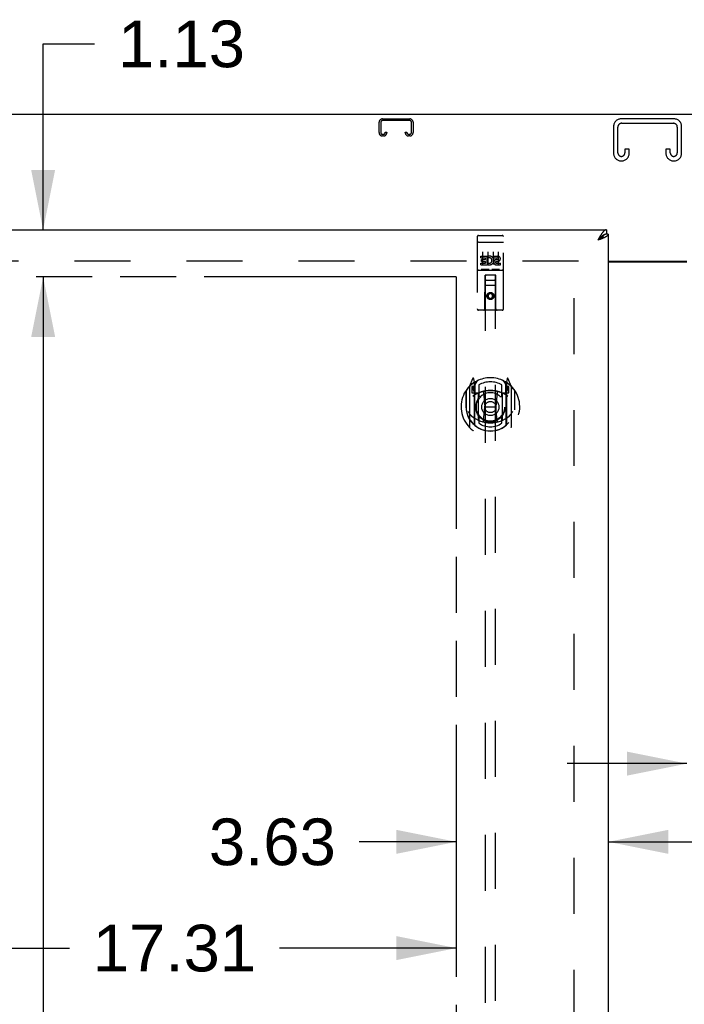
# Model space of a CAD drawing. Header units: inches. Extents: x 0 to 243, y 0 to 157.
# Tile 9 of 17: x 62 to 78, y 93 to 117. Entities that reach past the tile are written whole.
import ezdxf

# ---------------------------------------------------------------- set-up
doc = ezdxf.new("R2010")
doc.units = ezdxf.units.IN
doc.header["$LTSCALE"] = 13.357143
doc.header["$MEASUREMENT"] = 0
doc.linetypes.add('HIDDEN', pattern=[0.2, 0.1, -0.1])
doc.linetypes.add('PHANTOM', pattern=[0.8, 0.45, -0.05, 0.1, -0.05, 0.1, -0.05])
doc.layers.get('0').update_dxf_attribs({"linetype": 'CONTINUOUS'})
for name, color, linetype in [('02___PRT_ALL_AXES', 7, 'CONTINUOUS'), ('AVAILABLE_DOOR_SPACE', 7, 'CONTINUOUS'), ('DEFAULT_2', 8, 'HIDDEN'), ('DIMENSIONS', 7, 'CONTINUOUS')]:
    doc.layers.add(name, color=color, linetype=linetype)
doc.styles.get("Standard").update_dxf_attribs({"font": 'arial.ttf'})
doc.dimstyles.new('DIMSTYLE_2', dxfattribs={"dimtxt": 1.114286, "dimasz": 1.428571, "dimexe": 0.09, "dimexo": 0.07, "dimgap": 0.039, "dimtad": 0, "dimtih": 1, "dimtoh": 1, "dimzin": 4, "dimdsep": 46, "dimtxsty": 'Standard', "dimblk": '_FILLED', "dimblk1": '_FILLED', "dimblk2": '_FILLED', "dimcen": 0.09, "dimazin": 1, "dimtfac": 1, "dimtdec": 3, "dimtofl": 0, "dimtmove": 0, "dimatfit": 3, "dimldrblk": '_FILLED', "dimfxl": 1, "dimtolj": 1, "dimtzin": 4, "dimarcsym": 0})

# ---------------------------------------------------------------- blocks, each defined once
blk = doc.blocks.new('_FILLED')
at = {"color": 0, "linetype": 'ByBlock'}
blk.add_solid([(0, 0), (-1, 0.2), (-1, -0.2)], dxfattribs=at)
blk = doc.blocks.new('*D13')
at = {"layer": 'DIMENSIONS', "color": 2, "linetype": 'Continuous'}
for p, q in [((77.973, 99.077), (75.116, 99.077)), ((81.598, 99.077), (84.197, 99.077))]:
    blk.add_line(p, q, dxfattribs=at)
at = {"layer": 'DIMENSIONS', "color": 2, "linetype": 'Continuous', "xscale": 1.4285714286, "yscale": 1.4285714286, "zscale": 1.4285714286}
blk.add_blockref('_FILLED', (77.973, 99.077), dxfattribs=at)
at = {"layer": 'DIMENSIONS', "color": 2, "linetype": 'Continuous', "xscale": 1.4285714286, "yscale": 1.4285714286, "zscale": 1.4285714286, "rotation": 180}
blk.add_blockref('_FILLED', (81.598, 99.077), dxfattribs=at)
at = {"layer": 'DIMENSIONS', "color": 2, "linetype": 'Continuous', "insert": (84.754, 99.634), "char_height": 1.1143, "width": 3.02804, "attachment_point": 1, "line_spacing_factor": 0.9}
blk.add_mtext('3.63', dxfattribs=at)
blk = doc.blocks.new('*D14')
at = {"layer": 'DIMENSIONS', "color": 2, "linetype": 'Continuous'}
for p, q in [((72.473, 97.211), (70.157, 97.211)), ((76.098, 97.211), (78.956, 97.211))]:
    blk.add_line(p, q, dxfattribs=at)
at = {"layer": 'DIMENSIONS', "color": 2, "linetype": 'Continuous', "xscale": 1.4285714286, "yscale": 1.4285714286, "zscale": 1.4285714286}
blk.add_blockref('_FILLED', (72.473, 97.211), dxfattribs=at)
at = {"layer": 'DIMENSIONS', "color": 2, "linetype": 'Continuous', "xscale": 1.4285714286, "yscale": 1.4285714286, "zscale": 1.4285714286, "rotation": 180}
blk.add_blockref('_FILLED', (76.098, 97.211), dxfattribs=at)
at = {"layer": 'DIMENSIONS', "color": 2, "linetype": 'Continuous', "insert": (69.6, 97.768), "char_height": 1.1143, "width": 3.02804, "attachment_point": 3, "line_spacing_factor": 0.9}
blk.add_mtext('3.63', dxfattribs=at)
blk = doc.blocks.new('*D15')
at = {"layer": 'DIMENSIONS', "color": 2, "linetype": 'Continuous'}
for p, q in [((55.161, 94.676), (63.247, 94.676)), ((72.473, 94.676), (68.255, 94.676))]:
    blk.add_line(p, q, dxfattribs=at)
at = {"layer": 'DIMENSIONS', "color": 2, "linetype": 'Continuous', "xscale": 1.4285714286, "yscale": 1.4285714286, "zscale": 1.4285714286, "rotation": 180}
blk.add_blockref('_FILLED', (55.161, 94.676), dxfattribs=at)
at = {"layer": 'DIMENSIONS', "color": 2, "linetype": 'Continuous', "xscale": 1.4285714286, "yscale": 1.4285714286, "zscale": 1.4285714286}
blk.add_blockref('_FILLED', (72.473, 94.676), dxfattribs=at)
at = {"layer": 'DIMENSIONS', "color": 2, "linetype": 'Continuous', "insert": (65.751, 95.233), "char_height": 1.1143, "width": 3.89379, "attachment_point": 2, "line_spacing_factor": 0.9}
blk.add_mtext('17.31', dxfattribs=at)
blk = doc.blocks.new('*D17')
at = {"layer": 'DIMENSIONS', "color": 2, "linetype": 'Continuous'}
for p, q in [((62.618, 111.814), (62.618, 116.251)), ((62.618, 116.251), (63.846, 116.251)), ((62.618, 110.689), (62.618, 107.832))]:
    blk.add_line(p, q, dxfattribs=at)
at = {"layer": 'DIMENSIONS', "color": 2, "linetype": 'Continuous', "xscale": 1.4285714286, "yscale": 1.4285714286, "zscale": 1.4285714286}
for p, rotation in [((62.618, 111.814), 270), ((62.618, 110.689), 90)]:
    blk.add_blockref('_FILLED', p, dxfattribs=dict(at, rotation=rotation))
at = {"layer": 'DIMENSIONS', "color": 2, "linetype": 'Continuous', "insert": (64.403, 116.808), "char_height": 1.1143, "width": 3.02804, "attachment_point": 1, "line_spacing_factor": 0.9}
blk.add_mtext('1.13', dxfattribs=at)
blk = doc.blocks.new('*D19')
at = {"layer": 'DIMENSIONS', "color": 2, "linetype": 'Continuous'}
for p, q in [((62.618, 110.689), (62.618, 81.678)), ((62.618, 50.439), (62.618, 77.778))]:
    blk.add_line(p, q, dxfattribs=at)
at = {"layer": 'DIMENSIONS', "color": 2, "linetype": 'Continuous', "xscale": 1.4285714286, "yscale": 1.4285714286, "zscale": 1.4285714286}
for p, rotation in [((62.618, 110.689), 90), ((62.618, 50.439), 270)]:
    blk.add_blockref('_FILLED', p, dxfattribs=dict(at, rotation=rotation))
at = {"layer": 'DIMENSIONS', "color": 2, "linetype": 'Continuous', "insert": (62.618, 81.121), "char_height": 1.1143, "width": 3.89379, "attachment_point": 2, "line_spacing_factor": 0.9}
blk.add_mtext('60.25\\Ptyp.', dxfattribs=at)

msp = doc.modelspace()

# ---------------------------------------------------------------- linework, layer by layer
at = {"color": 3, "linetype": 'Continuous'}
for p, q in [((100.984, 114.564), (53.088, 114.564)), ((53.453, 111.814), (76.056, 111.814)), ((75.868, 111.599), (75.852, 111.567)), ((75.875, 111.611), (75.868, 111.599)), ((75.882, 111.623), (75.875, 111.611)), ((75.888, 111.635), (75.882, 111.623)), ((75.929, 111.596), (75.918, 111.592)), ((75.941, 111.601), (75.929, 111.596)), ((75.952, 111.605), (75.941, 111.601)), ((75.963, 111.61), (75.952, 111.605)), ((76.098, 111.71), (76.098, 49.418)), ((75.876, 111.576), (75.852, 111.567)), ((75.894, 111.583), (75.876, 111.576)), ((75.906, 111.587), (75.894, 111.583)), ((75.918, 111.592), (75.906, 111.587)), ((76.098, 111.064), (77.973, 111.064)), ((76.098, 111.049), (77.973, 111.049))]:
    msp.add_line(p, q, dxfattribs=at)
at = {"color": 7, "linetype": 'Continuous'}
for p, q in [((75.878, 111.596), (75.868, 111.585)), ((75.885, 111.603), (75.878, 111.596)), ((75.892, 111.61), (75.885, 111.603)), ((75.897, 111.596), (75.889, 111.591)), ((75.994, 111.694), (75.992, 111.693)), ((76.056, 111.814), (76.056, 111.71)), ((76.098, 111.71), (76.056, 111.71)), ((75.868, 111.585), (75.852, 111.567)), ((75.86, 111.573), (75.852, 111.567)), ((75.873, 111.581), (75.86, 111.573)), ((75.881, 111.586), (75.873, 111.581)), ((75.889, 111.591), (75.881, 111.586))]:
    msp.add_line(p, q, dxfattribs=at)
at = {"color": 3, "linetype": 'Continuous'}
for points in [[(75.934, 111.713), (75.931, 111.708), (75.928, 111.703), (75.925, 111.698), (75.921, 111.692), (75.918, 111.687), (75.915, 111.682), (75.911, 111.676), (75.908, 111.67), (75.905, 111.665), (75.901, 111.659), (75.898, 111.653), (75.895, 111.647), (75.888, 111.635)], [(76.056, 111.814), (76.053, 111.814), (76.05, 111.814), (76.047, 111.813), (76.043, 111.813), (76.04, 111.812), (76.037, 111.811), (76.033, 111.81), (76.03, 111.809), (76.027, 111.808), (76.023, 111.806), (76.02, 111.804), (76.017, 111.803), (76.014, 111.801), (76.01, 111.799), (76.007, 111.796), (76.004, 111.794), (76, 111.791), (75.997, 111.789), (75.994, 111.786), (75.99, 111.783), (75.987, 111.78), (75.984, 111.777), (75.981, 111.773), (75.977, 111.77), (75.974, 111.766), (75.971, 111.762), (75.967, 111.758), (75.964, 111.754), (75.961, 111.75), (75.958, 111.746), (75.954, 111.742), (75.951, 111.737), (75.948, 111.733), (75.944, 111.728), (75.941, 111.723), (75.938, 111.718), (75.934, 111.713)], [(75.999, 111.625), (75.994, 111.623), (75.989, 111.621), (75.984, 111.619), (75.979, 111.616), (75.973, 111.614), (75.968, 111.612), (75.963, 111.61)], [(76.098, 111.71), (76.098, 111.708), (76.098, 111.705), (76.098, 111.703), (76.097, 111.701), (76.097, 111.699), (76.096, 111.697), (76.095, 111.694), (76.094, 111.692), (76.092, 111.69), (76.091, 111.688), (76.09, 111.685), (76.088, 111.683), (76.086, 111.681), (76.084, 111.679), (76.082, 111.677), (76.08, 111.674), (76.077, 111.672), (76.075, 111.67), (76.072, 111.668), (76.069, 111.665), (76.066, 111.663), (76.063, 111.661), (76.06, 111.659), (76.057, 111.657), (76.053, 111.654), (76.05, 111.652), (76.046, 111.65), (76.043, 111.648), (76.039, 111.645), (76.035, 111.643), (76.03, 111.641), (76.026, 111.639), (76.022, 111.636), (76.017, 111.634), (76.013, 111.632), (76.008, 111.63), (76.004, 111.628), (75.999, 111.625)]]:
    msp.add_lwpolyline(points, dxfattribs=at)
at = {"color": 7, "linetype": 'Continuous'}
for points in [[(75.992, 111.693), (75.99, 111.692), (75.987, 111.69), (75.984, 111.688), (75.981, 111.686), (75.977, 111.684), (75.974, 111.682), (75.971, 111.68), (75.967, 111.678), (75.964, 111.676), (75.961, 111.673), (75.958, 111.671), (75.954, 111.668), (75.951, 111.666), (75.948, 111.663), (75.944, 111.66), (75.941, 111.657), (75.938, 111.655), (75.934, 111.652), (75.931, 111.649), (75.928, 111.646), (75.925, 111.643), (75.921, 111.64), (75.918, 111.637), (75.915, 111.633), (75.911, 111.63), (75.908, 111.627), (75.905, 111.624), (75.901, 111.62), (75.898, 111.617), (75.892, 111.61)], [(75.992, 111.693), (75.992, 111.691), (75.991, 111.689), (75.99, 111.686), (75.988, 111.684), (75.987, 111.681), (75.986, 111.678), (75.984, 111.676), (75.983, 111.673), (75.981, 111.67), (75.979, 111.668), (75.977, 111.665), (75.975, 111.662), (75.973, 111.66), (75.971, 111.657), (75.969, 111.655), (75.966, 111.652), (75.964, 111.649), (75.961, 111.647), (75.958, 111.644), (75.956, 111.641), (75.953, 111.639), (75.95, 111.636), (75.947, 111.633), (75.944, 111.631), (75.94, 111.628), (75.937, 111.625), (75.934, 111.623), (75.93, 111.62), (75.927, 111.618), (75.923, 111.615), (75.92, 111.612), (75.916, 111.61), (75.912, 111.607), (75.908, 111.604), (75.905, 111.602), (75.901, 111.599), (75.897, 111.596)], [(76.056, 111.71), (76.053, 111.71), (76.05, 111.71), (76.047, 111.71), (76.043, 111.709), (76.04, 111.709), (76.037, 111.708), (76.033, 111.708), (76.03, 111.707), (76.027, 111.706), (76.023, 111.705), (76.02, 111.704), (76.017, 111.703), (76.014, 111.702), (76.01, 111.701), (76.007, 111.7), (76.004, 111.698), (76, 111.697), (75.997, 111.695), (75.994, 111.694)]]:
    msp.add_lwpolyline(points, dxfattribs=at)
at = {"layer": '02___PRT_ALL_AXES', "color": 8, "linetype": 'HIDDEN'}
for p, q in [((73.003, 111.681), (73.568, 111.681)), ((73.054, 111.146), (73.054, 111.189)), ((73.054, 111.189), (73.21, 111.189)), ((73.054, 111.146), (73.168, 111.146)), ((73.168, 111.104), (73.168, 111.146)), ((73.21, 111.011), (73.21, 111.189)), ((73.235, 111.141), (73.218, 111.18)), ((73.367, 111.146), (73.367, 111.189)), ((73.367, 111.189), (73.459, 111.189)), ((73.367, 111.146), (73.459, 111.146)), ((73.054, 110.975), (73.054, 111.018)), ((73.054, 111.018), (73.168, 111.018)), ((73.054, 110.975), (73.21, 110.975)), ((73.075, 111.061), (73.075, 111.104)), ((73.075, 111.104), (73.168, 111.104)), ((73.075, 111.061), (73.168, 111.061)), ((73.168, 111.018), (73.168, 111.061)), ((73.21, 111.011), (73.223, 111.03)), ((73.21, 110.975), (73.21, 110.988)), ((73.214, 110.986), (73.21, 110.988)), ((73.426, 111.061), (73.473, 111.061)), ((73.43, 111.102), (73.459, 111.102)), ((73.43, 111.018), (73.523, 111.018)), ((73.43, 110.975), (73.523, 110.975)), ((73.523, 110.975), (73.523, 111.018)), ((73.003, 110.853), (73.568, 110.853))]:
    msp.add_line(p, q, dxfattribs=at)
msp.add_circle((73.286, 110.236), 0.085, dxfattribs=at)
for centre, radius, start, end in [((73.26, 111.082), 0.107, 244.2636, 113.4027), ((73.26, 111.082), 0.0639, 234.8895, 113.4026), ((73.459, 111.124), 0.0644, 282.2995, 90.0775), ((73.459, 111.124), 0.0219, 269.9011, 90), ((73.43, 111.039), 0.0635, 90, 270), ((73.43, 111.04), 0.0219, 100.307, 270)]:
    msp.add_arc(centre, radius, start, end, dxfattribs=at)
at = {"layer": 'AVAILABLE_DOOR_SPACE', "color": 4, "linetype": 'PHANTOM'}
for q in [(55.161, 110.689), (72.473, 81.439)]:
    msp.add_line((72.473, 110.689), q, dxfattribs=at)
at = {"layer": 'DEFAULT_2', "color": 8, "linetype": 'HIDDEN'}
for p, q in [((70.71, 114.46), (71.362, 114.46)), ((71.362, 114.42), (70.71, 114.42)), ((77.668, 114.46), (76.403, 114.46)), ((70.63, 114.134), (70.63, 114.38)), ((70.67, 114.38), (70.67, 114.134)), ((71.402, 114.134), (71.402, 114.38)), ((71.442, 114.38), (71.442, 114.134)), ((76.223, 114.28), (76.223, 113.64)), ((76.327, 113.654), (76.327, 114.266)), ((76.417, 114.356), (77.654, 114.356)), ((77.744, 114.266), (77.744, 113.654)), ((77.848, 113.64), (77.848, 114.28)), ((70.71, 114.094), (70.737, 114.094)), ((70.737, 114.054), (70.71, 114.054)), ((70.777, 114.134), (70.777, 114.147)), ((70.777, 114.147), (70.817, 114.147)), ((70.817, 114.147), (70.817, 114.134)), ((71.255, 114.134), (71.255, 114.147)), ((71.255, 114.147), (71.295, 114.147)), ((71.295, 114.147), (71.295, 114.134)), ((71.335, 114.094), (71.362, 114.094)), ((71.362, 114.054), (71.335, 114.054)), ((76.494, 113.741), (76.494, 113.654)), ((76.598, 113.741), (76.494, 113.741)), ((76.598, 113.64), (76.598, 113.741)), ((77.473, 113.741), (77.473, 113.64)), ((77.577, 113.741), (77.473, 113.741)), ((77.577, 113.654), (77.577, 113.741)), ((76.403, 113.46), (76.418, 113.46)), ((77.653, 113.46), (77.668, 113.46)), ((72.973, 111.651), (72.973, 109.926)), ((73.068, 111.681), (73.253, 111.681)), ((73.318, 111.681), (73.503, 111.681)), ((73.598, 109.926), (73.598, 111.651)), ((72.99, 111.523), (72.989, 111.523)), ((72.991, 111.523), (72.99, 111.523)), ((72.992, 111.523), (72.991, 111.523)), ((72.992, 111.523), (72.992, 111.523)), ((72.993, 111.523), (72.992, 111.523)), ((72.994, 111.523), (72.993, 111.523)), ((72.995, 111.523), (72.994, 111.523)), ((72.996, 111.523), (72.995, 111.523)), ((72.996, 111.523), (72.996, 111.523)), ((72.997, 111.523), (72.996, 111.523)), ((72.998, 111.523), (72.997, 111.523)), ((72.999, 111.523), (72.998, 111.523)), ((73, 111.523), (72.999, 111.523)), ((73.001, 111.523), (73, 111.523)), ((73.001, 111.523), (73.001, 111.523)), ((73.002, 111.523), (73.001, 111.523)), ((73.003, 111.523), (73.002, 111.523)), ((73.003, 111.523), (73.568, 111.523)), ((73.568, 111.523), (73.569, 111.523)), ((73.569, 111.523), (73.57, 111.523)), ((73.57, 111.523), (73.571, 111.523)), ((73.571, 111.523), (73.572, 111.523)), ((73.572, 111.523), (73.573, 111.523)), ((73.573, 111.523), (73.573, 111.523)), ((73.573, 111.523), (73.574, 111.523)), ((73.574, 111.523), (73.575, 111.523)), ((73.575, 111.523), (73.576, 111.523)), ((73.576, 111.523), (73.577, 111.523)), ((73.577, 111.523), (73.578, 111.523)), ((73.578, 111.523), (73.578, 111.523)), ((73.578, 111.523), (73.579, 111.523)), ((73.579, 111.523), (73.58, 111.523)), ((73.58, 111.523), (73.581, 111.523)), ((73.581, 111.523), (73.581, 111.523)), ((73.098, 111.29), (73.098, 110.984)), ((73.223, 111.29), (73.223, 110.984)), ((73.348, 111.29), (73.348, 110.984)), ((73.473, 111.29), (73.473, 110.984)), ((75.39, 111.064), (54.786, 111.064)), ((75.286, 50.079), (75.286, 111.049)), ((73.003, 110.853), (73.568, 110.853)), ((73.247, 110.869), (73.075, 110.869)), ((73.156, 109.926), (73.159, 110.736)), ((73.161, 110.736), (73.159, 110.736)), ((73.161, 110.736), (73.161, 82.735)), ((73.411, 110.736), (73.161, 110.736)), ((73.497, 110.869), (73.325, 110.869)), ((73.411, 82.735), (73.411, 110.736)), ((73.412, 110.736), (73.411, 110.736)), ((73.416, 109.926), (73.412, 110.736)), ((73.414, 110.486), (73.158, 110.486)), ((73.201, 110.611), (73.371, 110.611)), ((73.286, 110.308), (73.223, 110.272)), ((73.223, 110.272), (73.223, 110.2)), ((73.223, 110.272), (73.233, 110.266)), ((73.223, 110.2), (73.233, 110.206)), ((73.223, 110.2), (73.286, 110.164)), ((73.286, 110.297), (73.233, 110.266)), ((73.233, 110.266), (73.233, 110.206)), ((73.233, 110.206), (73.286, 110.176)), ((73.286, 110.308), (73.286, 110.297)), ((73.348, 110.272), (73.286, 110.308)), ((73.338, 110.266), (73.286, 110.297)), ((73.286, 110.176), (73.338, 110.206)), ((73.286, 110.164), (73.348, 110.2)), ((73.348, 110.272), (73.338, 110.266)), ((73.338, 110.206), (73.338, 110.266)), ((73.348, 110.2), (73.338, 110.206)), ((73.348, 110.2), (73.348, 110.272)), ((73.286, 110.164), (73.286, 110.176)), ((73.568, 109.896), (73.003, 109.896)), ((72.786, 108.076), (72.786, 107.109)), ((72.861, 108.262), (72.79, 108.087)), ((72.843, 108.072), (72.843, 107.922)), ((72.903, 108.072), (72.843, 108.072)), ((72.883, 108.158), (72.882, 108.157)), ((72.882, 108.157), (72.882, 108.157)), ((72.882, 108.157), (72.882, 108.157)), ((72.903, 108.179), (72.889, 108.259)), ((72.903, 107.163), (72.903, 108.179)), ((72.911, 108.107), (72.981, 108.216)), ((72.911, 107.162), (72.911, 108.165)), ((72.913, 108.141), (72.913, 107.933)), ((73.011, 108.119), (73.011, 107.866)), ((73.561, 107.866), (73.561, 108.119)), ((73.591, 108.216), (73.661, 108.107)), ((73.658, 107.933), (73.658, 108.141)), ((73.661, 107.162), (73.661, 108.165)), ((73.683, 108.259), (73.668, 108.179)), ((73.668, 108.179), (73.668, 107.163)), ((73.728, 108.072), (73.668, 108.072)), ((73.69, 108.157), (73.685, 108.16)), ((73.69, 108.157), (73.69, 108.157)), ((73.782, 108.087), (73.711, 108.262)), ((73.728, 107.922), (73.728, 108.072)), ((73.786, 107.109), (73.786, 108.076)), ((72.703, 107.981), (72.703, 107.592)), ((72.711, 107.978), (72.711, 107.521)), ((72.843, 107.922), (72.903, 107.922)), ((72.852, 108.039), (72.881, 107.993)), ((72.911, 108.047), (72.856, 108.047)), ((73.003, 107.92), (72.931, 107.92)), ((72.933, 107.913), (72.999, 107.913)), ((73.003, 107.279), (73.003, 107.911)), ((73.123, 107.937), (73.153, 107.592)), ((73.449, 107.937), (73.418, 107.592)), ((73.641, 107.92), (73.568, 107.92)), ((73.568, 107.911), (73.568, 107.279)), ((73.573, 107.913), (73.638, 107.913)), ((73.716, 108.047), (73.661, 108.047)), ((73.668, 107.922), (73.728, 107.922)), ((73.691, 107.993), (73.72, 108.039)), ((73.861, 107.978), (73.861, 107.521)), ((73.868, 107.592), (73.868, 107.981)), ((72.703, 107.592), (72.718, 107.592)), ((72.711, 107.521), (72.711, 107.518)), ((73.123, 107.253), (73.153, 107.592)), ((73.153, 107.592), (73.418, 107.592)), ((73.449, 107.253), (73.418, 107.592)), ((73.868, 107.592), (73.853, 107.592)), ((73.861, 107.521), (73.861, 107.518)), ((73.011, 107.305), (73.011, 107.202)), ((73.561, 107.202), (73.561, 107.305))]:
    msp.add_line(p, q, dxfattribs=at)
for points in [[(72.989, 111.523), (72.989, 111.523), (72.989, 111.522), (72.988, 111.522), (72.988, 111.522), (72.988, 111.522), (72.987, 111.522), (72.987, 111.522), (72.986, 111.522), (72.986, 111.522), (72.986, 111.522), (72.985, 111.522), (72.985, 111.522), (72.985, 111.522), (72.984, 111.522), (72.984, 111.522), (72.984, 111.522), (72.983, 111.522), (72.983, 111.521), (72.983, 111.521), (72.983, 111.521), (72.982, 111.521), (72.982, 111.521), (72.982, 111.521), (72.981, 111.521), (72.981, 111.521), (72.981, 111.521), (72.981, 111.521), (72.98, 111.521), (72.98, 111.521), (72.98, 111.521), (72.979, 111.52), (72.979, 111.52), (72.979, 111.52), (72.979, 111.52), (72.979, 111.52), (72.978, 111.52), (72.978, 111.52), (72.978, 111.52), (72.978, 111.52), (72.977, 111.52), (72.977, 111.52), (72.977, 111.52), (72.977, 111.519), (72.977, 111.519), (72.976, 111.519), (72.976, 111.519), (72.976, 111.519), (72.976, 111.519), (72.976, 111.519), (72.976, 111.519), (72.975, 111.519), (72.975, 111.519), (72.975, 111.518), (72.975, 111.518), (72.975, 111.518), (72.975, 111.518), (72.975, 111.518), (72.975, 111.518), (72.974, 111.518), (72.974, 111.518), (72.974, 111.518), (72.974, 111.518), (72.974, 111.517), (72.974, 111.517), (72.974, 111.517), (72.974, 111.517), (72.974, 111.517), (72.974, 111.517), (72.974, 111.517), (72.974, 111.517), (72.974, 111.517), (72.974, 111.517), (72.974, 111.516), (72.973, 111.516), (72.973, 111.516), (72.973, 111.516), (72.973, 111.516)], [(73.581, 111.523), (73.582, 111.523), (73.583, 111.523), (73.583, 111.523), (73.583, 111.522), (73.584, 111.522), (73.584, 111.522), (73.584, 111.522), (73.585, 111.522), (73.585, 111.522), (73.585, 111.522), (73.586, 111.522), (73.586, 111.522), (73.586, 111.522), (73.587, 111.522), (73.587, 111.522), (73.587, 111.522), (73.588, 111.522), (73.588, 111.522), (73.588, 111.522), (73.589, 111.521), (73.589, 111.521), (73.589, 111.521), (73.59, 111.521), (73.59, 111.521), (73.59, 111.521), (73.591, 111.521), (73.591, 111.521), (73.591, 111.521), (73.591, 111.521), (73.592, 111.521), (73.592, 111.521), (73.592, 111.521), (73.592, 111.52), (73.593, 111.52), (73.593, 111.52), (73.593, 111.52), (73.593, 111.52), (73.594, 111.52), (73.594, 111.52), (73.594, 111.52), (73.594, 111.52), (73.595, 111.52), (73.595, 111.52), (73.595, 111.52), (73.595, 111.519), (73.595, 111.519), (73.595, 111.519), (73.596, 111.519), (73.596, 111.519), (73.596, 111.519), (73.596, 111.519), (73.596, 111.519), (73.596, 111.519), (73.597, 111.519), (73.597, 111.518), (73.597, 111.518), (73.597, 111.518), (73.597, 111.518), (73.597, 111.518), (73.597, 111.518), (73.598, 111.518), (73.598, 111.518), (73.598, 111.518), (73.598, 111.518), (73.598, 111.517), (73.598, 111.517), (73.598, 111.517), (73.598, 111.517), (73.598, 111.517), (73.598, 111.517), (73.598, 111.517), (73.598, 111.517), (73.598, 111.517), (73.598, 111.517), (73.598, 111.516), (73.598, 111.516), (73.598, 111.516), (73.598, 111.516), (73.598, 111.516)], [(73.075, 110.869), (73.075, 110.869), (73.075, 110.869), (73.074, 110.869), (73.074, 110.869), (73.074, 110.869), (73.074, 110.869), (73.074, 110.869), (73.073, 110.869), (73.073, 110.87), (73.073, 110.87), (73.073, 110.87), (73.073, 110.87), (73.073, 110.87), (73.072, 110.87), (73.072, 110.87), (73.072, 110.87), (73.072, 110.87), (73.072, 110.87), (73.072, 110.87), (73.071, 110.87), (73.071, 110.87), (73.071, 110.87), (73.071, 110.87), (73.071, 110.87), (73.071, 110.87), (73.071, 110.87), (73.07, 110.87), (73.07, 110.87), (73.07, 110.87), (73.07, 110.87), (73.07, 110.87), (73.07, 110.87), (73.07, 110.87), (73.07, 110.87), (73.07, 110.87), (73.069, 110.87), (73.069, 110.87), (73.069, 110.87), (73.069, 110.87), (73.069, 110.87), (73.069, 110.87), (73.069, 110.87), (73.069, 110.871), (73.069, 110.871), (73.069, 110.871), (73.068, 110.871)], [(73.253, 110.871), (73.253, 110.871), (73.253, 110.871), (73.253, 110.871), (73.253, 110.87), (73.253, 110.87), (73.253, 110.87), (73.253, 110.87), (73.253, 110.87), (73.253, 110.87), (73.253, 110.87), (73.252, 110.87), (73.252, 110.87), (73.252, 110.87), (73.252, 110.87), (73.252, 110.87), (73.252, 110.87), (73.252, 110.87), (73.252, 110.87), (73.251, 110.87), (73.251, 110.87), (73.251, 110.87), (73.251, 110.87), (73.251, 110.87), (73.251, 110.87), (73.251, 110.87), (73.25, 110.87), (73.25, 110.87), (73.25, 110.87), (73.25, 110.87), (73.25, 110.87), (73.25, 110.87), (73.25, 110.87), (73.249, 110.87), (73.249, 110.87), (73.249, 110.87), (73.249, 110.87), (73.249, 110.87), (73.248, 110.869), (73.248, 110.869), (73.248, 110.869), (73.248, 110.869), (73.248, 110.869), (73.248, 110.869), (73.247, 110.869), (73.247, 110.869)], [(73.325, 110.869), (73.325, 110.869), (73.325, 110.869), (73.324, 110.869), (73.324, 110.869), (73.324, 110.869), (73.324, 110.869), (73.324, 110.869), (73.323, 110.869), (73.323, 110.87), (73.323, 110.87), (73.323, 110.87), (73.323, 110.87), (73.323, 110.87), (73.322, 110.87), (73.322, 110.87), (73.322, 110.87), (73.322, 110.87), (73.322, 110.87), (73.322, 110.87), (73.321, 110.87), (73.321, 110.87), (73.321, 110.87), (73.321, 110.87), (73.321, 110.87), (73.321, 110.87), (73.321, 110.87), (73.32, 110.87), (73.32, 110.87), (73.32, 110.87), (73.32, 110.87), (73.32, 110.87), (73.32, 110.87), (73.32, 110.87), (73.32, 110.87), (73.32, 110.87), (73.319, 110.87), (73.319, 110.87), (73.319, 110.87), (73.319, 110.87), (73.319, 110.87), (73.319, 110.87), (73.319, 110.87), (73.319, 110.871), (73.319, 110.871), (73.319, 110.871), (73.318, 110.871)], [(73.503, 110.871), (73.503, 110.871), (73.503, 110.871), (73.503, 110.871), (73.503, 110.87), (73.503, 110.87), (73.503, 110.87), (73.503, 110.87), (73.503, 110.87), (73.503, 110.87), (73.503, 110.87), (73.502, 110.87), (73.502, 110.87), (73.502, 110.87), (73.502, 110.87), (73.502, 110.87), (73.502, 110.87), (73.502, 110.87), (73.502, 110.87), (73.501, 110.87), (73.501, 110.87), (73.501, 110.87), (73.501, 110.87), (73.501, 110.87), (73.501, 110.87), (73.501, 110.87), (73.5, 110.87), (73.5, 110.87), (73.5, 110.87), (73.5, 110.87), (73.5, 110.87), (73.5, 110.87), (73.5, 110.87), (73.499, 110.87), (73.499, 110.87), (73.499, 110.87), (73.499, 110.87), (73.499, 110.87), (73.498, 110.869), (73.498, 110.869), (73.498, 110.869), (73.498, 110.869), (73.498, 110.869), (73.498, 110.869), (73.497, 110.869), (73.497, 110.869)], [(72.753, 107.479), (72.757, 107.474), (72.76, 107.469), (72.763, 107.464), (72.765, 107.459), (72.768, 107.455), (72.771, 107.451), (72.774, 107.447), (72.776, 107.443), (72.779, 107.439), (72.781, 107.435), (72.784, 107.432), (72.786, 107.429), (72.788, 107.425), (72.791, 107.422), (72.793, 107.419), (72.795, 107.416), (72.797, 107.414), (72.8, 107.411), (72.802, 107.408), (72.804, 107.406), (72.806, 107.404), (72.808, 107.401), (72.81, 107.399), (72.811, 107.397), (72.813, 107.395), (72.815, 107.393), (72.817, 107.391), (72.819, 107.389), (72.82, 107.388), (72.822, 107.386), (72.824, 107.384), (72.825, 107.383), (72.827, 107.381), (72.829, 107.38), (72.83, 107.379), (72.832, 107.377)], [(73.74, 107.377), (73.742, 107.379), (73.743, 107.38), (73.745, 107.381), (73.746, 107.383), (73.748, 107.384), (73.75, 107.386), (73.751, 107.388), (73.753, 107.389), (73.755, 107.391), (73.757, 107.393), (73.759, 107.395), (73.76, 107.397), (73.762, 107.399), (73.764, 107.401), (73.766, 107.404), (73.768, 107.406), (73.77, 107.408), (73.772, 107.411), (73.774, 107.414), (73.777, 107.416), (73.779, 107.419), (73.781, 107.422), (73.783, 107.425), (73.786, 107.428), (73.788, 107.432), (73.791, 107.435), (73.793, 107.439), (73.796, 107.443), (73.798, 107.447), (73.801, 107.451), (73.804, 107.455), (73.806, 107.459), (73.809, 107.464), (73.812, 107.469), (73.815, 107.474), (73.818, 107.479)], [(73.474, 107.236), (73.469, 107.234), (73.463, 107.233), (73.458, 107.231), (73.452, 107.23), (73.447, 107.229), (73.441, 107.227), (73.436, 107.226), (73.43, 107.225), (73.425, 107.224), (73.419, 107.223), (73.414, 107.222), (73.408, 107.221), (73.403, 107.22), (73.397, 107.219), (73.392, 107.218), (73.386, 107.217), (73.381, 107.216), (73.375, 107.216), (73.37, 107.215), (73.364, 107.214), (73.359, 107.214), (73.353, 107.213), (73.347, 107.213), (73.342, 107.212), (73.336, 107.212), (73.331, 107.211), (73.325, 107.211), (73.32, 107.211), (73.314, 107.211), (73.308, 107.21), (73.303, 107.21), (73.297, 107.21), (73.292, 107.21), (73.286, 107.21), (73.28, 107.21), (73.275, 107.21), (73.269, 107.21), (73.264, 107.21), (73.258, 107.211), (73.252, 107.211), (73.247, 107.211), (73.241, 107.211), (73.236, 107.212), (73.23, 107.212), (73.224, 107.213), (73.219, 107.213), (73.213, 107.214), (73.208, 107.214), (73.202, 107.215), (73.197, 107.216), (73.191, 107.216), (73.186, 107.217), (73.18, 107.218), (73.175, 107.219), (73.169, 107.22), (73.163, 107.221), (73.158, 107.222), (73.152, 107.223), (73.147, 107.224), (73.141, 107.225), (73.136, 107.226), (73.131, 107.227), (73.125, 107.229), (73.12, 107.23), (73.114, 107.231), (73.109, 107.233), (73.103, 107.234), (73.098, 107.236)]]:
    msp.add_lwpolyline(points, dxfattribs=at)
for centre, radius in [((73.286, 110.236), 0.0845), ((73.286, 107.585), 0.35), ((73.286, 107.585), 0.335), ((73.286, 107.585), 0.205), ((73.286, 107.585), 0.133)]:
    msp.add_circle(centre, radius, dxfattribs=at)
for centre, radius, start, end in [((70.71, 114.38), 0.08, 90, 180), ((70.71, 114.38), 0.04, 90, 180), ((71.362, 114.38), 0.08, 0, 90), ((71.362, 114.38), 0.04, 0, 90), ((76.403, 114.28), 0.18, 90, 180), ((77.668, 114.28), 0.18, 0, 90), ((76.417, 114.266), 0.09, 90, 180), ((77.654, 114.266), 0.09, 0, 90), ((70.71, 114.134), 0.08, 180, 270), ((70.71, 114.134), 0.04, 180, 270), ((70.737, 114.134), 0.08, 270, 360), ((70.737, 114.134), 0.04, 270, 360), ((71.335, 114.134), 0.08, 180, 270), ((71.335, 114.134), 0.04, 180, 270), ((71.362, 114.134), 0.08, 270, 360), ((71.362, 114.134), 0.04, 270, 360), ((76.403, 113.64), 0.18, 180, 270), ((76.417, 113.654), 0.09, 180, 261.7808), ((76.404, 113.654), 0.09, 270, 360), ((76.418, 113.64), 0.18, 270, 360), ((77.653, 113.64), 0.18, 180, 270), ((77.667, 113.654), 0.09, 180, 261.7808), ((77.654, 113.654), 0.09, 270, 360), ((77.668, 113.64), 0.18, 270, 360), ((73.003, 111.651), 0.03, 90, 180), ((73.568, 111.651), 0.03, 0, 90), ((73.003, 110.823), 0.03, 90, 180), ((73.201, 110.696), 0.04, 90, 180), ((73.371, 110.696), 0.04, 0, 90), ((73.568, 110.823), 0.03, 0, 90), ((73.201, 110.651), 0.04, 180, 270), ((73.371, 110.651), 0.04, 270, 360), ((73.003, 109.926), 0.03, 180, 270), ((73.126, 109.926), 0.03, 270, 360), ((73.446, 109.926), 0.03, 180, 270), ((73.568, 109.926), 0.03, 270, 360), ((73.286, 107.592), 0.7, 125.5126, 54.4874), ((73.286, 107.585), 0.7, 35.2961, 144.7039), ((72.801, 108.076), 0.015, 135.0748, 180), ((72.874, 108.257), 0.015, 10, 158.1959), ((72.891, 108.146), 0.02, 0, 125.5126), ((72.893, 108.141), 0.02, 0, 125.2543), ((72.931, 108.165), 0.02, 121.4688, 179.9992), ((73.286, 107.585), 0.6, 62.7204, 117.2796), ((73.641, 108.165), 0.02, 0, 58.5295), ((73.678, 108.141), 0.02, 54.7457, 180), ((73.681, 108.146), 0.02, 54.4874, 180), ((73.697, 108.257), 0.015, 21.8041, 170), ((73.771, 108.076), 0.015, 0, 44.9252), ((72.731, 107.978), 0.02, 144.7039, 180), ((72.856, 108.042), 0.005, 90, 212.6792), ((73.286, 107.28), 0.7, 53.2319, 126.7681), ((72.723, 107.891), 0.188, 0, 32.6792), ((72.931, 107.94), 0.02, 180, 270), ((72.933, 107.933), 0.02, 180, 270), ((72.999, 107.933), 0.02, 270, 293.464), ((73.018, 107.911), 0.015, 112.9863, 180), ((73.286, 107.273), 0.7, 66.536, 113.464), ((73.041, 107.866), 0.03, 180, 311.1261), ((73.286, 107.585), 0.343, 48.8739, 131.1261), ((73.103, 107.935), 0.02, 5.0796, 105.6131), ((73.469, 107.935), 0.02, 74.3869, 174.9204), ((73.531, 107.866), 0.03, 228.8739, 360), ((73.553, 107.911), 0.015, 0, 67.0137), ((73.573, 107.933), 0.02, 246.536, 270), ((73.638, 107.933), 0.02, 270, 360), ((73.641, 107.94), 0.02, 270, 360), ((73.849, 107.891), 0.188, 147.3208, 180), ((73.716, 108.042), 0.005, 327.3208, 90), ((73.841, 107.978), 0.02, 0, 35.2961), ((73.286, 107.595), 0.583, 180.2464, 359.7536), ((72.731, 107.521), 0.02, 180, 187.6622), ((73.286, 107.595), 0.58, 187.6622, 352.3378), ((73.286, 107.91), 0.7, 229.529, 310.471), ((73.841, 107.521), 0.02, 352.3378, 360), ((72.918, 107.163), 0.015, 180, 229.6413), ((72.931, 107.162), 0.02, 180, 230.6594), ((73.018, 107.279), 0.015, 180, 247.0137), ((73.041, 107.305), 0.03, 48.8739, 180), ((73.286, 107.595), 0.48, 235.0461, 304.9539), ((73.286, 107.585), 0.343, 228.8739, 311.1261), ((73.103, 107.255), 0.02, 254.4248, 354.9204), ((73.469, 107.255), 0.02, 185.0796, 285.5752), ((73.531, 107.305), 0.03, 0, 131.1261), ((73.553, 107.279), 0.015, 292.9863, 360), ((73.641, 107.162), 0.02, 309.3378, 359.9984), ((73.653, 107.163), 0.015, 310.3587, 360), ((72.801, 107.109), 0.015, 180, 224.9252), ((73.771, 107.109), 0.015, 315.0748, 360)]:
    msp.add_arc(centre, radius, start, end, dxfattribs=at)

# ---------------------------------------------------------------- dimensions: what is measured, and where the dimension line sits
at = {"layer": 'DIMENSIONS', "color": 2, "linetype": 'Continuous'}
for base, p1, p2, angle, picture, middle in [((62.617751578, 111.813944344), (72.473459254, 110.688944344), (76.036459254, 111.813944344), 90, '*D17', (65.965749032, 116.244754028)), ((77.973459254, 99.07725388), (81.598459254, 110.688944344), (77.973459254, 49.437944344), 180, '*D13', (86.26694009, 99.071037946))]:
    dim = msp.add_linear_dim(base=base, p1=p1, p2=p2, angle=angle, dimstyle='DIMSTYLE_2', dxfattribs=at)
    dim.commit()
    dim.dimension.update_dxf_attribs({"geometry": picture, "text_midpoint": middle, "dimtype": 160})
for base, p1, p2, picture, middle in [((76.098459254, 97.211338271), (72.473459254, 81.438944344), (76.098459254, 111.689944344), '*D14', (68.08464944, 97.205126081)), ((72.473, 94.676), (55.161, 110.689), (72.473, 110.689), '*D15', (65.691, 94.67))]:
    dim = msp.add_linear_dim(base=base, p1=p1, p2=p2, dimstyle='DIMSTYLE_2', dxfattribs=at)
    dim.commit()
    dim.dimension.update_dxf_attribs({"geometry": picture, "text_midpoint": middle, "dimtype": 160})
dim = msp.add_linear_dim(base=(62.618, 50.439), p1=(72.473, 110.689), p2=(72.473, 50.439), angle=270, text='<>\\Ptyp.', dimstyle='DIMSTYLE_2', dxfattribs=at)
dim.commit()
dim.dimension.update_dxf_attribs({"geometry": '*D19', "text_midpoint": (62.618, 79.728), "dimtype": 160})

doc.saveas('drawing.dxf')
